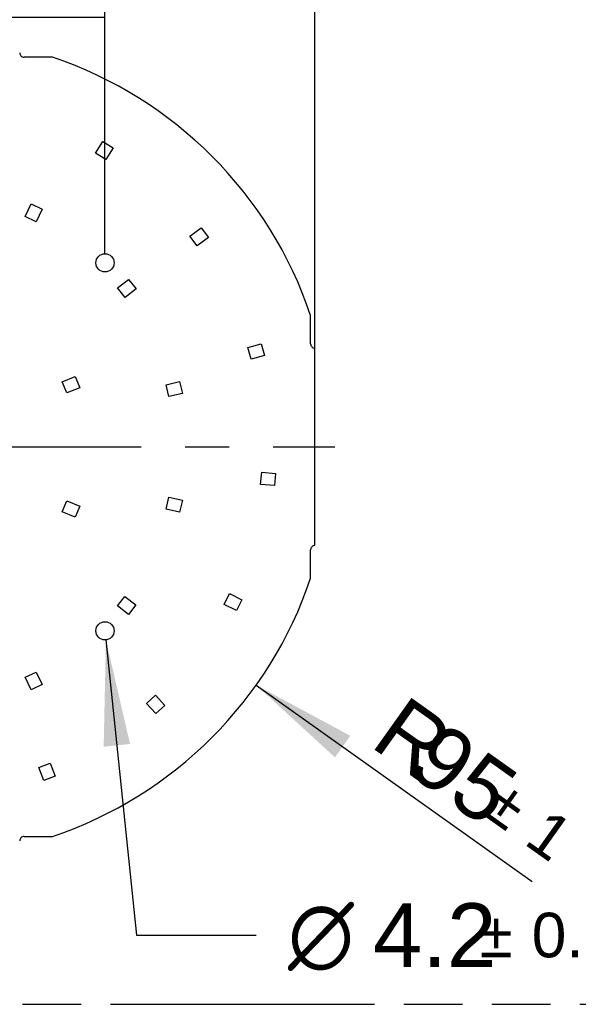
# Model space of a CAD drawing. Header units: millimetres. Extents: x 0 to 210, y 0 to 297.
# Tile 5 of 29: x 78 to 97, y 133 to 165. Entities that reach past the tile are written whole.
import ezdxf
from ezdxf.enums import TextEntityAlignment as Align

# ---------------------------------------------------------------- set-up
doc = ezdxf.new("R2010")
doc.units = ezdxf.units.MM
doc.header["$LTSCALE"] = 19.36
doc.linetypes.add('CENTER', pattern=[0.6, 0.375, -0.075, 0.075, -0.075])
doc.linetypes.add('PHANTOM', pattern=[0.8, 0.45, -0.05, 0.1, -0.05, 0.1, -0.05])
doc.layers.get('0').update_dxf_attribs({"linetype": 'CONTINUOUS'})
for name, color, linetype in [('DEFAULT_3', 7, 'PHANTOM'), ('Z_DIM_2D', 7, 'CONTINUOUS'), ('Z_START_DATUMS', 7, 'CONTINUOUS')]:
    doc.layers.add(name, color=color, linetype=linetype)
doc.styles.add('TEXTSTYLE_3', font='helveticaneueltw1g-ltcn.otf')
doc.styles.add('TEXTSTYLE_4', font='gdt', dxfattribs={"width": 0.7})
doc.dimstyles.new('DIMSTYLE_4', dxfattribs={"dimtxt": 2.1, "dimasz": 3.5, "dimexe": 1.5, "dimexo": 0, "dimtad": 1, "dimlfac": 7.000007, "dimdsep": 46, "dimtxsty": 'TEXTSTYLE_3', "dimblk": '_FILLED', "dimblk1": '_FILLED', "dimblk2": '_FILLED', "dimcen": 0.09, "dimclrt": 5, "dimazin": 2, "dimtol": 1, "dimtp": 0.1, "dimtm": 0.1, "dimtfac": 1, "dimtofl": 0, "dimtmove": 0, "dimatfit": 1, "dimldrblk": '_FILLED', "dimfxl": 0, "dimtolj": 1, "dimarcsym": 0})
doc.dimstyles.new('DIMSTYLE_6', dxfattribs={"dimtxt": 2.1, "dimasz": 3.5, "dimexe": 1.5, "dimexo": 0, "dimgap": 0.525, "dimtad": 1, "dimlfac": 7.000007, "dimdsep": 46, "dimtxsty": 'TEXTSTYLE_3', "dimblk": '_FILLED', "dimblk1": '_FILLED', "dimblk2": '_FILLED', "dimcen": 0.09, "dimclrt": 5, "dimazin": 2, "dimtol": 1, "dimtp": 0.2, "dimtm": 0.2, "dimtfac": 1, "dimtofl": 0, "dimtmove": 0, "dimatfit": 3, "dimldrblk": '_FILLED', "dimfxl": 0, "dimtolj": 1, "dimarcsym": 0})
doc.dimstyles.new('DIMSTYLE_7', dxfattribs={"dimtxt": 2.1, "dimasz": 3.5, "dimexe": 1.5, "dimexo": 0, "dimgap": 0.525, "dimtad": 1, "dimlfac": 7.000007, "dimdsep": 46, "dimtxsty": 'TEXTSTYLE_3', "dimblk": '_FILLED', "dimblk1": '_FILLED', "dimblk2": '_FILLED', "dimcen": 0.09, "dimclrt": 5, "dimazin": 2, "dimtol": 1, "dimtp": 0.4, "dimtm": 0.4, "dimtfac": 1, "dimtofl": 0, "dimtmove": 0, "dimatfit": 3, "dimldrblk": '_FILLED', "dimfxl": 0, "dimtolj": 1, "dimarcsym": 0})
doc.dimstyles.new('DIMSTYLE_9', dxfattribs={"dimtxt": 2.1, "dimasz": 3.5, "dimexe": 1.5, "dimexo": 0, "dimtad": 1, "dimdec": 1, "dimlfac": 7.000007, "dimdsep": 46, "dimtxsty": 'TEXTSTYLE_3', "dimblk": '_FILLED', "dimblk1": '_FILLED', "dimblk2": '_FILLED', "dimcen": 0.09, "dimclrt": 5, "dimazin": 2, "dimtol": 1, "dimtp": 1, "dimtm": 1, "dimtfac": 1, "dimtdec": 1, "dimtofl": 0, "dimtmove": 0, "dimatfit": 3, "dimldrblk": '_FILLED', "dimfxl": 0, "dimtolj": 1, "dimarcsym": 0})

# ---------------------------------------------------------------- blocks, each defined once
blk = doc.blocks.new('*D17')
at = {"layer": 'Z_DIM_2D', "color": 2, "linetype": 'Continuous', "transparency": 16777216}
for p, q in [((68.783, 157.448), (68.783, 166.75)), ((80.926, 157.448), (80.926, 166.75)), ((68.783, 165.25), (74.854, 165.25)), ((80.926, 165.25), (74.854, 165.25))]:
    blk.add_line(p, q, dxfattribs=at)
at = {"layer": 'Z_DIM_2D', "color": 5, "linetype": 'Continuous', "transparency": 16777216}
for s, height, style, p in [('85', 2.1, 'TEXTSTYLE_3', (72.763, 165.775)), ('`', 1.47, 'TEXTSTYLE_4', (75.031, 166.09)), ('0.2', 1.47, 'TEXTSTYLE_3', (77.122, 166.09))]:
    blk.add_text(s, height=height, dxfattribs=dict(at, style=style)).set_placement(p, align=Align.CENTER)
blk = doc.blocks.new('_FILLED')
at = {"color": 0, "linetype": 'ByBlock'}
blk.add_solid([(0, 0), (-1, 0.125), (-1, -0.125)], dxfattribs=at)
blk = doc.blocks.new('_NONE')
blk = doc.blocks.new('*D19')
at = {"layer": 'Z_DIM_2D', "color": 2, "linetype": 'Continuous', "transparency": 16777216}
for p, q in [((61.854, 154.334), (61.854, 171.095)), ((87.854, 154.334), (87.854, 171.095)), ((61.854, 169.595), (74.854, 169.595)), ((87.854, 169.595), (74.854, 169.595))]:
    blk.add_line(p, q, dxfattribs=at)
at = {"layer": 'Z_DIM_2D', "color": 5, "linetype": 'Continuous', "transparency": 16777216}
for s, height, style, p in [('182', 2.1, 'TEXTSTYLE_3', (72.763, 170.12)), ('`', 1.47, 'TEXTSTYLE_4', (75.736, 170.435)), ('0.4', 1.47, 'TEXTSTYLE_3', (77.828, 170.435))]:
    blk.add_text(s, height=height, dxfattribs=dict(at, style=style)).set_placement(p, align=Align.CENTER)
blk = doc.blocks.new('*D23')
at = {"layer": 'Z_DIM_2D', "color": 2, "linetype": 'Continuous', "transparency": 16777216}
blk.add_line((85.914, 143.213), (95.025, 136.738), dxfattribs=at)
at = {"layer": 'Z_DIM_2D', "color": 2, "linetype": 'Continuous', "transparency": 16777216, "xscale": 3.5, "yscale": 3.5, "zscale": 3.5, "rotation": 144.5981504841}
blk.add_blockref('_FILLED', (85.914, 143.213), dxfattribs=at)
at = {"layer": 'Z_DIM_2D', "color": 5, "linetype": 'Continuous', "transparency": 16777216}
for s, height, style, p in [('R', 2.1, 'TEXTSTYLE_3', (89.626, 141.219)), ('95', 2.1, 'TEXTSTYLE_3', (90.827, 140.366)), ('`', 1.47, 'TEXTSTYLE_4', (93.309, 138.988)), ('1', 1.47, 'TEXTSTYLE_3', (94.707, 137.995))]:
    blk.add_text(s, height=height, rotation=-35.4018, dxfattribs=dict(at, style=style)).set_placement(p)
blk = doc.blocks.new('*D24')
at = {"layer": 'Z_DIM_2D', "color": 2, "linetype": 'Continuous', "transparency": 16777216}
for p, q in [((80.957, 144.707), (81.965, 134.966)), ((81.965, 134.966), (85.915, 134.966))]:
    blk.add_line(p, q, dxfattribs=at)
at = {"layer": 'Z_DIM_2D', "color": 2, "linetype": 'Continuous', "transparency": 16777216, "xscale": 3.5, "yscale": 3.5, "zscale": 3.5, "rotation": 95.91022950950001}
blk.add_blockref('_FILLED', (80.957, 144.707), dxfattribs=at)
at = {"layer": 'Z_DIM_2D', "color": 5, "linetype": 'Continuous', "transparency": 16777216}
for s, height, style, p in [(' (4x)', 2.1, 'TEXTSTYLE_3', (97.475, 133.916)), ('4.2', 2.1, 'TEXTSTYLE_3', (89.765, 133.916)), ('`', 1.47, 'TEXTSTYLE_4', (93.291, 134.231)), ('n', 2.1, 'TEXTSTYLE_4', (86.965, 133.916)), ('0.1', 1.47, 'TEXTSTYLE_3', (95.006, 134.231))]:
    blk.add_text(s, height=height, dxfattribs=dict(at, style=style)).set_placement(p)

msp = doc.modelspace()

# ---------------------------------------------------------------- linework, layer by layer
at = {"color": 7, "linetype": 'Continuous'}
for p, q in [((79.1992, 163.9335), (78.2544, 163.9335)), ((80.6176, 160.7651), (80.8583, 161.1538)), ((80.8583, 161.1538), (81.1983, 160.9432)), ((81.1983, 160.9432), (80.9577, 160.5545)), ((80.9577, 160.5545), (80.6176, 160.7651)), ((78.2929, 158.6803), (78.4912, 159.0922)), ((78.4912, 159.0922), (78.8516, 158.9187)), ((78.8516, 158.9187), (78.6533, 158.5068)), ((78.6533, 158.5068), (78.2929, 158.6803)), ((83.73, 158.0269), (84.0948, 158.3023)), ((84.0948, 158.3023), (84.3358, 157.983)), ((83.971, 157.7076), (83.73, 158.0269)), ((84.3358, 157.983), (83.971, 157.7076)), ((81.3433, 156.324), (81.7055, 156.6029)), ((81.5873, 156.0071), (81.3433, 156.324)), ((81.7055, 156.6029), (81.9495, 156.2859)), ((81.9495, 156.2859), (81.5873, 156.0071)), ((87.7115, 154.4764), (87.7115, 155.4149)), ((85.641, 154.3527), (86.0807, 154.4777)), ((85.7505, 153.9679), (85.641, 154.3527)), ((86.0807, 154.4777), (86.1902, 154.093)), ((86.1902, 154.093), (85.7505, 153.9679)), ((87.8544, 147.8193), (87.8544, 154.3335)), ((79.5161, 153.2237), (79.9384, 153.3986)), ((79.9384, 153.3986), (80.0915, 153.0291)), ((79.6692, 152.8542), (79.5161, 153.2237)), ((82.9436, 153.1277), (83.3893, 153.2294)), ((83.0326, 152.7377), (82.9436, 153.1277)), ((83.3893, 153.2294), (83.4783, 152.8394)), ((80.0915, 153.0291), (79.6692, 152.8542)), ((83.4783, 152.8394), (83.0326, 152.7377)), ((86.0593, 149.8376), (86.0962, 150.2359)), ((86.0962, 150.2359), (86.5514, 150.1938)), ((86.5514, 150.1938), (86.5145, 149.7955)), ((86.5145, 149.7955), (86.0593, 149.8376)), ((79.5161, 148.9291), (79.6692, 149.2986)), ((79.6692, 149.2986), (80.0915, 149.1237)), ((82.9436, 149.0251), (83.0326, 149.4151)), ((83.0326, 149.4151), (83.4783, 149.3134)), ((83.4783, 149.3134), (83.3893, 148.9234)), ((79.9384, 148.7542), (79.5161, 148.9291)), ((80.0915, 149.1237), (79.9384, 148.7542)), ((83.3893, 148.9234), (82.9436, 149.0251)), ((87.7115, 146.7379), (87.7115, 147.6764)), ((84.8555, 145.8742), (85.0338, 146.2323)), ((85.0338, 146.2323), (85.443, 146.0286)), ((81.3406, 145.8254), (81.5847, 146.1422)), ((81.5847, 146.1422), (81.9468, 145.8632)), ((85.443, 146.0286), (85.2648, 145.6705)), ((81.7027, 145.5464), (81.3406, 145.8254)), ((81.9468, 145.8632), (81.7027, 145.5464)), ((85.2648, 145.6705), (84.8555, 145.8742)), ((78.2929, 143.4725), (78.6533, 143.646)), ((78.6533, 143.646), (78.8516, 143.2341)), ((78.4912, 143.0606), (78.2929, 143.4725)), ((78.8516, 143.2341), (78.4912, 143.0606)), ((82.2991, 142.611), (82.5947, 142.8805)), ((82.5947, 142.8805), (82.9026, 142.5426)), ((82.607, 142.2732), (82.2991, 142.611)), ((82.9026, 142.5426), (82.607, 142.2732)), ((78.7389, 140.4936), (79.1119, 140.6381)), ((78.904, 140.0673), (78.7389, 140.4936)), ((79.1119, 140.6381), (79.277, 140.2118)), ((79.277, 140.2118), (78.904, 140.0673)), ((78.2544, 138.2193), (79.1992, 138.2193))]:
    msp.add_line(p, q, dxfattribs=at)
for centre in [(80.9258, 157.1478), (80.9258, 145.005)]:
    msp.add_circle(centre, 0.3, dxfattribs=at)
for centre, radius, start, end in [((78.2544, 164.0764), 0.1429, 179.99937, 270), ((74.8496, 151.0748), 13.5745, 18.6462, 71.31127), ((87.8544, 154.4764), 0.1429, 180, 270.00063), ((87.8544, 147.6764), 0.1429, 89.99937, 180), ((74.8533, 151.0743), 13.5697, 288.67882, 341.3637), ((78.2544, 138.0764), 0.1429, 90, 180.00063)]:
    msp.add_arc(centre, radius, start, end, dxfattribs=at)
at = {"layer": 'DEFAULT_3', "color": 91, "linetype": 'PHANTOM', "true_color": 0x80ff80}
msp.add_line((50.1286, 132.68), (150.1286, 132.68), dxfattribs=at)
at = {"layer": 'Z_START_DATUMS', "color": 7, "linetype": 'CENTER'}
msp.add_line((74.8544, 151.0764), (88.5114, 151.0764), dxfattribs=at)

# ---------------------------------------------------------------- dimensions: what is measured, and where the dimension line sits
at = {"layer": 'Z_DIM_2D', "color": 2, "linetype": 'Continuous'}
dim = msp.add_linear_dim(base=(61.8544, 169.5954), p1=(87.8544, 154.3335), p2=(61.8544, 154.3335), angle=180, dimstyle='DIMSTYLE_7', override={"dimblk1": 'NONE', "dimblk2": 'NONE', "dimsah": 1}, dxfattribs=at)
dim.commit()
dim.dimension.update_dxf_attribs({"geometry": '*D19', "text_midpoint": (74.8544, 169.5954), "dimtype": 160})
dim = msp.add_linear_dim(base=(80.9258, 165.2496), p1=(68.783, 157.4478), p2=(80.9258, 157.4478), dimstyle='DIMSTYLE_6', override={"dimblk1": 'NONE', "dimblk2": 'NONE', "dimsah": 1}, dxfattribs=at)
dim.commit()
dim.dimension.update_dxf_attribs({"geometry": '*D17', "text_midpoint": (74.8544, 165.2496), "dimtype": 160})
dim = msp.add_radius_dim(center=(74.8533, 151.0743), mpoint=(85.9141, 143.2132), text='R<>', dimstyle='DIMSTYLE_9', override={"dimpost": '<>'}, dxfattribs=at)
dim.commit()
dim.dimension.update_dxf_attribs({"geometry": '*D23', "text_midpoint": (92.9944, 140.177), "dimtype": 164})
dim = msp.add_diameter_dim_2p(p1=(80.9567, 144.7066), p2=(80.8949, 145.3034), text='%%c<> (4x)', dimstyle='DIMSTYLE_4', override={"dimtad": 0, "dimtih": 1, "dimtoh": 1, "dimpost": '<>'}, dxfattribs=at)
dim.commit()
dim.dimension.update_dxf_attribs({"geometry": '*D24', "text_midpoint": (94.4726, 134.9658), "dimtype": 163})

doc.saveas('drawing.dxf')
